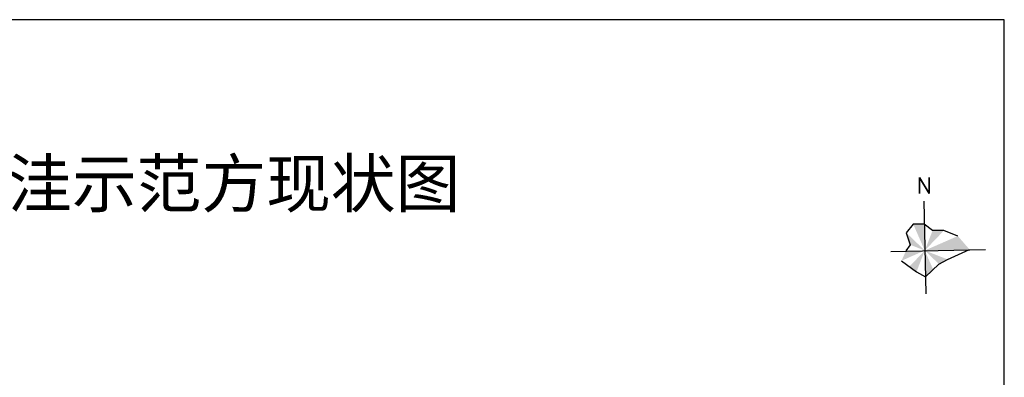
# Model space of a CAD drawing. Extents: x 456755 to 458049, y 3845626 to 3853218.
# Tile 80 of 80: x 457342 to 457965, y 3852992 to 3853218. Entities that reach past the tile are written whole.
import ezdxf

# ---------------------------------------------------------------- set-up
doc = ezdxf.new("R2010")
doc.units = 0
doc.linetypes.add('X3', pattern=[5, 4, -1])
doc.layers.get('0').update_dxf_attribs({"linetype": 'CONTINUOUS'})
doc.layers.add('2000图框', color=7, linetype='CONTINUOUS', lineweight=30)
doc.layers.add('DLSS', color=4, linetype='CONTINUOUS')
doc.styles.add('HZ', font='rs.shx', dxfattribs={"width": 0.8, "bigfont": 'hztxt.shx'})
doc.styles.add('仿宋体', font='仿宋_GB2312.ttf', dxfattribs={"width": 0.8})

# ---------------------------------------------------------------- blocks, each defined once
blk = doc.blocks.new('zb')
at = {"layer": '2000图框', "lineweight": -3}
h = blk.add_hatch(color=7, dxfattribs=at)
h.paths.add_polyline_path([(8.67, -5.78), (1.7, -8.83), (11.15, -8.64)])
h.paths.add_polyline_path([(5.73, -4.63), (3.36, -4.59), (1.7, -8.83)])
h.paths.add_polyline_path([(1.59, -3.3), (-0.75, -3.25), (1.7, -8.83)])
h.paths.add_polyline_path([(-2.21, -5.08), (-1.4, -7.62), (1.7, -8.83)])
h.paths.add_polyline_path([(1.7, -8.83), (-2.27, -8.92), (-3.21, -10.99)])
h.paths.add_polyline_path([(1.7, -8.83), (-1.53, -12.21), (-0.04, -13.3)])
h.paths.add_polyline_path([(1.7, -8.83), (1.82, -14.37), (3.46, -12.83)])
h.paths.add_polyline_path([(1.7, -8.83), (4.67, -11.68), (6.51, -10.71)])
at = {"layer": '2000图框', "color": 7, "lineweight": -3}
for p, q in [((1.49, 1.59), (1.89, -17.94)), ((-0.75, -3.25), (-2.21, -5.08)), ((1.59, -3.3), (-0.75, -3.25)), ((3.36, -4.59), (1.59, -3.3)), ((-2.21, -5.08), (-1.4, -7.62)), ((5.73, -4.63), (3.36, -4.59)), ((8.67, -5.78), (5.73, -4.63)), ((-1.4, -7.62), (-2.27, -8.92)), ((-5.47, -9.05), (14.49, -8.64)), ((6.51, -10.71), (11.15, -8.64)), ((-3.21, -10.99), (-0.04, -13.3)), ((1.82, -14.37), (4.67, -11.68)), ((4.67, -11.68), (6.51, -10.71)), ((-0.04, -13.3), (1.82, -14.37))]:
    blk.add_line(p, q, dxfattribs=at)
at = {"layer": '2000图框', "color": 7, "lineweight": -3, "style": 'HZ', "width": 1}
blk.add_text('N', height=3.41, rotation=0.7322, dxfattribs=at).set_placement((0.01, 3.14, 16.04))

msp = doc.modelspace()

# ---------------------------------------------------------------- linework, layer by layer
at = {"linetype": 'Continuous', "elevation": 75.5}
msp.add_lwpolyline([(456777.03, 3851538.06), (457965.03, 3851538.06), (457965.03, 3853218.06), (456777.03, 3853218.06)], close=True, dxfattribs=at)

# ---------------------------------------------------------------- block references
at = {"xscale": 3, "yscale": 3, "zscale": 3}
msp.add_blockref('zb', (457909.64, 3853098.65), dxfattribs=at)

# ---------------------------------------------------------------- texts
at = {"layer": 'DLSS', "color": 7, "linetype": 'X3', "style": '仿宋体'}
msp.add_text('首羡镇朱洼示范方现状图', height=30, dxfattribs=at).set_placement((457170.87, 3853099.5))

doc.saveas('drawing.dxf')
